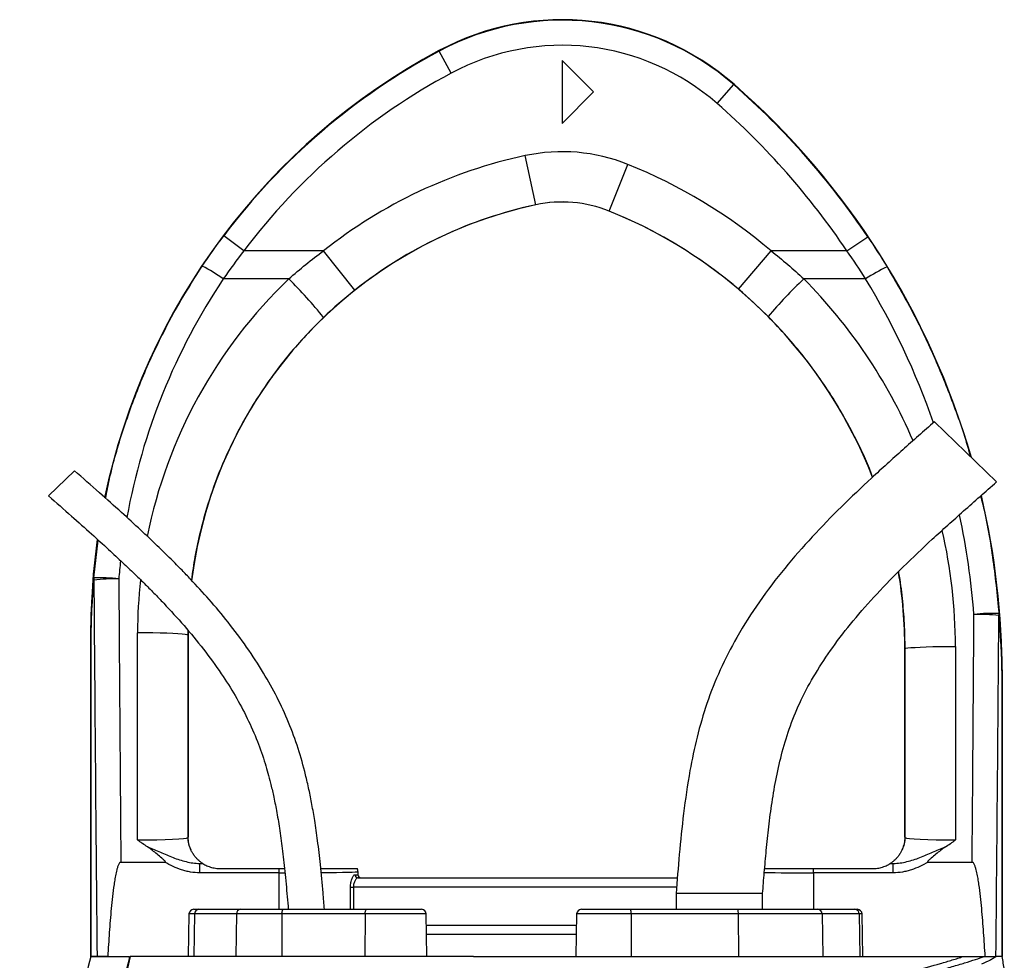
# Model space of a CAD drawing. Header units: millimetres. Extents: x 2138 to 3794, y 859 to 5107.
# Tile 4 of 4: x 2620 to 3247, y 4508 to 5107. Entities that reach past the tile are written whole.
import ezdxf

# ---------------------------------------------------------------- set-up
doc = ezdxf.new("R2010")
doc.units = ezdxf.units.MM
doc.header["$LTSCALE"] = 2

msp = doc.modelspace()

# ---------------------------------------------------------------- linework, layer by layer
at = {"color": 7, "linetype": 'Continuous', "lineweight": 25}
for p, q in [((2887.3, 5086.85), (2887.15, 5087.11)), ((2894.85, 5072.75), (2887.3, 5086.85)), ((2965.58, 5080.81), (2965.58, 5040.81)), ((2985.58, 5060.81), (2965.58, 5080.81)), ((3064.18, 5053.44), (3074.72, 5065.48)), ((3074.72, 5065.48), (3074.92, 5065.71)), ((2965.58, 5040.81), (2985.58, 5060.81)), ((2948.77, 4989.05), (2942.05, 5020.33)), ((2995.41, 4985.07), (3007.33, 5014.76)), ((2948.77, 4989.05), (2948.78, 4989.02)), ((2995.41, 4985.07), (2995.4, 4985.04)), ((2763.06, 4959.75), (2750.28, 4969.37)), ((3146.74, 4959.75), (3160.01, 4968.69)), ((2813.71, 4959.75), (2763.06, 4959.75)), ((2833.59, 4934.68), (2813.71, 4959.75)), ((3077.78, 4935.36), (3098.48, 4959.75)), ((3146.74, 4959.75), (3098.48, 4959.75)), ((2791.57, 4941.87), (2749.88, 4941.87)), ((3158.65, 4941.87), (3119.35, 4941.87)), ((3241.94, 4812.69), (3202.45, 4850.97)), ((2655.22, 4819.84), (2638.71, 4803.83)), ((2727.59, 4717.98), (2727.58, 4715.27)), ((2665.7, 4716.94), (2665.58, 4716.94)), ((2665.58, 4510.81), (2665.58, 4716.94)), ((2665.71, 4716.94), (2665.7, 4716.94)), ((2665.7, 4510.81), (2665.7, 4716.94)), ((2665.71, 4716.94), (2665.71, 4510.81)), ((2695.27, 4584.95), (2695.37, 4716.7)), ((2727.37, 4715.27), (2727.27, 4586.49)), ((2727.37, 4715.27), (2727.58, 4715.27)), ((2727.58, 4715.27), (2727.58, 4586.8)), ((3183.8, 4706.66), (3183.58, 4706.66)), ((3183.58, 4586.8), (3183.58, 4706.66)), ((3183.89, 4586.49), (3183.8, 4706.66)), ((3215.79, 4708.09), (3215.89, 4584.95)), ((3245.45, 4510.81), (3245.45, 4689.5)), ((3245.45, 4689.5), (3245.46, 4689.5)), ((3245.46, 4689.5), (3245.58, 4689.5)), ((3245.46, 4689.5), (3245.46, 4510.81)), ((3245.58, 4689.5), (3245.58, 4510.81)), ((2727.27, 4586.49), (2727.58, 4586.8)), ((3183.58, 4586.8), (3183.89, 4586.49)), ((2684.75, 4570.81), (2712.79, 4570.81)), ((2734.91, 4564.04), (2734.91, 4570.04)), ((2734.91, 4570.04), (2736.68, 4570.04)), ((3174.48, 4570.04), (3176.25, 4570.04)), ((3176.25, 4564.04), (3176.25, 4570.04)), ((3198.36, 4570.81), (3226.41, 4570.81)), ((2785.57, 4564.04), (2734.91, 4564.04)), ((2747.58, 4566.81), (2785.57, 4566.81)), ((2785.57, 4564.04), (2785.57, 4566.81)), ((2785.57, 4566.81), (2788.88, 4566.81)), ((2833.73, 4562.81), (2835.56, 4562.81)), ((2835.58, 4564.81), (2835.56, 4564.79)), ((2835.56, 4564.79), (2835.56, 4562.81)), ((2835.56, 4562.81), (2835.58, 4562.81)), ((2835.58, 4564.81), (2835.58, 4562.81)), ((3125.59, 4564.04), (3125.59, 4566.81)), ((3125.59, 4566.81), (3163.58, 4566.81)), ((3176.25, 4564.04), (3125.59, 4564.04)), ((2835.65, 4560.81), (3038.88, 4560.81)), ((2830.88, 4554.81), (2832.69, 4554.81)), ((3038.08, 4550.81), (3038.08, 4540.81)), ((3093.08, 4550.81), (3038.08, 4550.81)), ((3093.08, 4540.81), (3093.08, 4550.81)), ((2728.09, 4537.86), (2727.62, 4510.81)), ((2731.09, 4540.81), (2734.3, 4540.81)), ((2731.66, 4537.86), (2731.25, 4510.81)), ((2758.29, 4537.86), (2731.66, 4537.86)), ((2734.3, 4540.81), (2760.93, 4540.81)), ((2758.29, 4537.86), (2757.88, 4510.81)), ((2787.24, 4537.86), (2758.29, 4537.86)), ((2760.93, 4540.81), (2788.19, 4540.81)), ((2787.24, 4537.86), (2787.09, 4510.81)), ((2840.18, 4537.86), (2787.24, 4537.86)), ((2788.19, 4540.81), (2841.13, 4540.81)), ((2840.18, 4537.86), (2840.03, 4510.81)), ((2841.13, 4540.81), (2876.07, 4540.81)), ((2879.54, 4510.81), (2879.07, 4537.86)), ((2974.77, 4537.86), (2974.3, 4510.81)), ((2977.77, 4540.81), (3008.9, 4540.81)), ((3008.9, 4540.81), (3077.13, 4540.81)), ((3009.42, 4537.86), (3009.51, 4510.81)), ((3077.65, 4537.86), (3009.42, 4537.86)), ((3077.13, 4540.81), (3128.1, 4540.81)), ((3077.65, 4537.86), (3077.73, 4510.81)), ((3130.91, 4537.86), (3077.65, 4537.86)), ((3128.1, 4540.81), (3151.79, 4540.81)), ((3130.91, 4537.86), (3131.36, 4510.81)), ((3154.61, 4537.86), (3130.91, 4537.86)), ((3151.79, 4540.81), (3153.39, 4540.81)), ((3154.61, 4537.86), (3155.05, 4510.81)), ((3156.86, 4510.81), (3156.39, 4537.86)), ((2974.54, 4524.81), (2879.3, 4524.81)), ((2665.58, 4510.81), (2665.7, 4510.81)), ((2665.71, 4510.81), (2665.7, 4510.81)), ((2669.59, 4510.81), (2665.71, 4510.81)), ((2683.53, 4510.81), (2690.16, 4510.81)), ((2909.16, 4510.81), (2977.45, 4510.81)), ((3234.52, 4510.81), (3234.75, 4510.81))]:
    msp.add_line(p, q, dxfattribs=at)
at = {"color": 8, "linetype": 'Continuous', "lineweight": 25}
for p, q in [((2667.48, 4751.66), (2670.38, 4775.72)), ((2727.46, 4718.22), (2727.37, 4715.27)), ((2785.57, 4540.81), (2785.57, 4564.04)), ((3125.59, 4564.04), (3125.59, 4540.81)), ((2830.88, 4540.81), (2830.88, 4554.81)), ((2832.69, 4554.81), (2832.69, 4540.81)), ((3038.4, 4554.81), (2832.69, 4554.81)), ((2731.66, 4537.86), (2728.09, 4537.86)), ((2879.07, 4537.86), (2840.18, 4537.86)), ((3009.42, 4537.86), (2974.77, 4537.86)), ((3156.39, 4537.86), (3154.61, 4537.86)), ((2879.19, 4530.81), (2974.64, 4530.81))]:
    msp.add_line(p, q, dxfattribs=at)
at = {"color": 7, "linetype": 'Continuous', "lineweight": 25, "flags": 128}
for points in [[(2727.37, 4715.27), (2726.9, 4715.49), (2725.67, 4715.7), (2723.71, 4715.91), (2721.06, 4716.1), (2717.8, 4716.27), (2714, 4716.41), (2709.75, 4716.53), (2705.16, 4716.62), (2700.32, 4716.68), (2695.37, 4716.7)], [(3183.8, 4706.66), (3184.27, 4706.88), (3185.5, 4707.1), (3187.46, 4707.3), (3190.1, 4707.49), (3193.36, 4707.66), (3197.16, 4707.81), (3201.41, 4707.93), (3206.01, 4708.01), (3210.84, 4708.07), (3215.79, 4708.09)], [(2787.24, 4537.86), (2787.26, 4538.44), (2787.32, 4538.99), (2787.4, 4539.5), (2787.52, 4539.95), (2787.67, 4540.31), (2787.83, 4540.58), (2788.01, 4540.75), (2788.19, 4540.81)], [(2840.18, 4537.86), (2840.2, 4538.44), (2840.25, 4538.99), (2840.34, 4539.5), (2840.46, 4539.95), (2840.61, 4540.31), (2840.77, 4540.58), (2840.95, 4540.75), (2841.13, 4540.81)]]:
    msp.add_lwpolyline(points, dxfattribs=at)
at = {"color": 7, "linetype": 'Continuous', "lineweight": 25}
for centre, radius, start, end in [((2965.58, 4940.81), 166, 48.80052, 118.19286), ((2965.58, 4940.81), 165.7, 48.80052, 118.19286), ((2965.58, 4940.81), 149.7, 48.80052, 118.19286), ((3085.58, 4716.94), 420, 118.19286, 168.22528), ((3085.58, 4716.94), 419.7, 118.19286, 143.02564), ((3085.58, 4716.94), 403.7, 118.19286, 143.02564), ((2745.58, 4689.5), 499.7, 33.96706, 48.80052), ((2745.58, 4689.5), 500, 16.10339, 48.80052), ((2745.58, 4689.5), 483.7, 33.96706, 48.80052), ((3007.58, 4715.27), 312.02, 102.12235, 128.4138), ((2965.58, 4910.81), 112.02, 68.11609, 102.12235), ((2883.58, 4706.66), 332.02, 49.66452, 68.11609), ((3007.58, 4715.27), 280, 102.12235, 172.90486), ((3007.58, 4715.27), 280.03, 102.12235, 128.4138), ((2965.58, 4910.81), 80.03, 68.11609, 102.12235), ((2965.58, 4910.81), 80, 68.11609, 102.12235), ((2883.58, 4706.66), 300, 21.30344, 68.11609), ((2883.58, 4706.66), 300.03, 49.66452, 68.11609), ((2686.41, 4853.45), 108.85, 54.33113, 62.55617), ((3217.03, 4853.11), 106.25, 114.8932, 123.3337), ((2594.44, 4741.54), 281.06, 38.72232, 45.46202), ((3306.29, 4741.85), 273.78, 133.06261, 139.9766), ((2745.58, 4689.5), 500, 0, 13.23986), ((3085.58, 4716.94), 420, 171.90673, 180), ((2672.51, 4751.38), 5.04, 176.86529, 192.00262), ((2671.89, 4658.1), 93.66, 82.92741, 92.69943), ((2680.94, 4630.09), 120.98, 88.82747, 96.34208), ((2883.58, 4706.66), 300, 0, 9.3367), ((3238.78, 4635.46), 93.65, 87.08667, 96.86108), ((3230, 4606.22), 122.24, 83.69748, 91.1288), ((3239.08, 4728.77), 4.47, 346.39145, 2.74763), ((2743.27, 4586.5), 16, 180.01847, 209.12583), ((3167.89, 4586.5), 16, 330.87417, 359.98153), ((2747.58, 4586.81), 20, 236.73632, 236.98128), ((3163.58, 4586.81), 20, 303.01872, 303.26368), ((2835.69, 4562.77), 1.96, 178.9427, 268.90216), ((2829.56, 4564.79), 6, 0.01794, 19.63536), ((2837.56, 4562.81), 2, 179.99564, 269.99564), ((2731.09, 4537.81), 3, 90, 179), ((2734.49, 4537.98), 2.83, 93.84361, 182.53895), ((2761.12, 4537.98), 2.83, 93.84361, 182.53895), ((2876.07, 4537.81), 3, 1, 90), ((2977.77, 4537.81), 3, 90, 179), ((3004.81, 4538.56), 4.67, 351.30915, 28.73294), ((3073.04, 4538.56), 4.67, 351.30915, 28.73294), ((3128, 4537.9), 2.91, 359.23245, 88.20452), ((3151.7, 4537.9), 2.91, 359.23245, 88.20452), ((3153.39, 4537.81), 3, 1, 90)]:
    msp.add_arc(centre, radius, start, end, dxfattribs=at)
at = {"color": 8, "linetype": 'Continuous', "lineweight": 25}
for centre, major_axis, ratio, start_param, end_param in [((3085.58, 4717.97), (0, 403.52), 1, 0.982585, 1.391125), ((3007.58, 4716.45), (0, 312.21), 1, 0.764074, 1.372079), ((2883.58, 4707.83), (0, 332.21), 1, 5.117943, 5.494101), ((2745.58, 4690.59), (0, 483.5), 1, 5.049124, 5.258909), ((2745.58, 4690.59), (0, 483.5), 1, 4.790748, 4.92309), ((2883.58, 4707.83), (0, 332.21), 1, 4.71317, 4.937328), ((3085.58, 4717.97), (0, 403.52), 1, 1.460239, 1.48873), ((3007.58, 4716.45), (0, 312.21), 1, 1.461892, 1.570015), ((3045.58, 5330.45), (0, 4112.94), 0.048627, 4.511856, 4.565316), ((2785.57, 4564.81), (50, 0), 0.01536, 4.712389, 4.784591), ((2785.57, 4564.81), (50, 0), 0.01536, 5.276513, 6.265732), ((3125.59, 4564.81), (50, 0), 0.01536, 4.031302, 4.712389)]:
    msp.add_ellipse(centre, major_axis=major_axis, ratio=ratio, start_param=start_param, end_param=end_param, dxfattribs=at)
at = {"color": 7, "linetype": 'Continuous', "lineweight": 25}
for centre, major_axis, ratio, start_param, end_param in [((2865.58, 5330.45), (0, 4112.94), 0.048627, 1.712315, 1.771423), ((2865.58, 5331.16), (0, 4112.94), 0.044737, 1.712315, 1.756735), ((3045.58, 5331.16), (0, 4112.94), 0.044737, 4.52645, 4.565316), ((2695.27, 4586.51), (32, 0.01), 0.048575, 4.712297, 6.265657), ((2743.58, 4586.81), (-11.32, -11.32), 0.999695, 5.497939, 5.499231), ((3167.58, 4586.81), (-11.32, 11.32), 0.999695, 3.925547, 3.926839), ((3215.89, 4586.51), (32, -0.01), 0.048575, 3.15912, 4.712481), ((2695.27, 4570.51), (48, 0), 0.017486, 5.683962, 5.749965), ((3215.89, 4570.51), (48, 0), 0.017486, 3.674813, 3.740816), ((2829.58, 4564.81), (4.24, 4.24), 0.999695, 5.497939, 5.837579), ((2837.58, 4562.81), (2, 0), 0.999848, 3.141593, 4.712389)]:
    msp.add_ellipse(centre, major_axis=major_axis, ratio=ratio, start_param=start_param, end_param=end_param, dxfattribs=at)
for points in [[(2736.58, 4950.04), (2740.96, 4956.61), (2745.53, 4963.06), (2750.28, 4969.37)], [(3160.01, 4968.69), (3164.26, 4962.38), (3168.36, 4955.98), (3172.31, 4949.48)], [(2763.06, 4959.75), (2758.49, 4953.92), (2754.1, 4947.96), (2749.88, 4941.87)], [(2791.57, 4941.87), (2798.67, 4948.17), (2806.05, 4954.13), (2813.71, 4959.75)], [(3098.48, 4959.75), (3105.69, 4954.08), (3112.65, 4948.12), (3119.35, 4941.87)], [(3158.65, 4941.87), (3154.82, 4947.92), (3150.85, 4953.88), (3146.74, 4959.75)], [(2833.59, 4934.68), (2826.69, 4929.21), (2820.07, 4923.44), (2813.72, 4917.35)], [(3096.63, 4917.91), (3090.6, 4924), (3084.31, 4929.81), (3077.78, 4935.36)], [(2977.45, 4510.81), (2980.48, 4510.81), (2986.8, 4510.81), (2996.99, 4510.81), (3007.71, 4510.81), (3018.66, 4510.81), (3029.44, 4510.81), (3039.74, 4510.81), (3049.29, 4510.81), (3055.13, 4510.81), (3057.91, 4510.81)], [(3245.57, 4510.81), (3245.43, 4510.81), (3244.1, 4510.81), (3241.62, 4510.81)]]:
    msp.add_open_spline(points, degree=3, dxfattribs=at)
at = {"color": 8, "linetype": 'Continuous', "lineweight": 25}
for points, knots in [([(2675.07, 4802.29), (2675.87, 4806.5), (2678.66, 4821.22), (2686.02, 4846.15), (2697.1, 4876.83), (2709.77, 4904.39), (2722.95, 4928.83), (2732.03, 4942.96), (2736.58, 4950.04)], [0, 0, 0, 0, 0.079758, 0.27903, 0.483159, 0.687289, 0.843363, 1, 1, 1, 1]), ([(3172.31, 4949.48), (3177.68, 4940.26), (3188.44, 4921.81), (3202.34, 4892.9), (3214.35, 4862.99), (3221.95, 4841.58), (3224.96, 4829.97), (3225.24, 4828.88)], [0, 0, 0, 0, 0.242221, 0.484941, 0.727661, 0.974494, 1, 1, 1, 1]), ([(2813.72, 4917.35), (2809.93, 4913.59), (2802.34, 4906.07), (2791.74, 4893.94), (2781.77, 4881.21), (2771.19, 4865.91), (2760.5, 4847.87), (2750.21, 4826.68), (2741.67, 4804.48), (2735.7, 4783.79), (2731.78, 4765.67), (2730.33, 4755.23), (2729.63, 4750.26)], [0, 0, 0, 0, 0.083997, 0.167993, 0.253114, 0.338234, 0.460455, 0.582676, 0.708446, 0.834217, 0.921058, 1, 1, 1, 1]), ([(3163.07, 4815.74), (3162.78, 4816.58), (3159.65, 4825.52), (3151.78, 4841.81), (3140.77, 4861.8), (3129.8, 4878.46), (3119.59, 4892.21), (3108.6, 4905.45), (3100.62, 4913.76), (3096.63, 4917.91)], [0, 0, 0, 0, 0.021931, 0.231395, 0.440859, 0.579729, 0.718598, 0.859299, 1, 1, 1, 1]), ([(3231.81, 4803.78), (3232.09, 4802.72), (3235.46, 4790.02), (3239.81, 4765.07), (3242.29, 4741.04), (3243.54, 4728.99)], [0, 0, 0, 0, 0.0432469, 0.5203645, 1, 1, 1, 1]), ([(3183.8, 4706.66), (3183.71, 4712), (3183.55, 4722.67), (3182.13, 4738.68), (3180.85, 4749.7), (3179.76, 4755.35), (3179.7, 4755.68)], [0, 0, 0, 0, 0.325064, 0.650128, 0.978956, 1, 1, 1, 1])]:
    msp.add_open_spline(points, degree=3, knots=knots, dxfattribs=at)
at = {"color": 7, "linetype": 'Continuous', "lineweight": 25}
for points, knots in [([(3202.45, 4850.97), (3195.7, 4845.03), (3182.26, 4833.22), (3162.41, 4815.28), (3143.11, 4796.95), (3124.51, 4777.95), (3106.93, 4757.92), (3090.76, 4736.65), (3077.01, 4715.04), (3065.82, 4693.41), (3057.38, 4672.13), (3051.22, 4650.61), (3046.3, 4627.17), (3042.65, 4602.26), (3040.02, 4576.13), (3038.72, 4559.13), (3038.08, 4550.81)], [0, 0, 0, 0, 0.075782, 0.150783, 0.225431, 0.300064, 0.374771, 0.449773, 0.525045, 0.590363, 0.654638, 0.717589, 0.778744, 0.856355, 0.929624, 1, 1, 1, 1]), ([(2814.27, 4540.81), (2814, 4544.31), (2813.25, 4553.79), (2811.87, 4568.39), (2810.09, 4583.74), (2808.26, 4596.52), (2806.41, 4607.32), (2804.48, 4617.03), (2801.74, 4628.95), (2797.72, 4643.3), (2791.73, 4659.79), (2784.3, 4675.78), (2775.36, 4691.81), (2764.96, 4707.75), (2753.31, 4723.32), (2741.31, 4737.64), (2731.35, 4748.53), (2723.19, 4757.02), (2716.14, 4764.14), (2707.4, 4772.66), (2696.91, 4782.57), (2684.62, 4793.82), (2670.52, 4806.39), (2660.51, 4815.19), (2655.22, 4819.84)], [0, 0, 0, 0, 0.031551, 0.085485, 0.13182, 0.170511, 0.201542, 0.230301, 0.25948, 0.311438, 0.364163, 0.416982, 0.469826, 0.529004, 0.587941, 0.644518, 0.696912, 0.720533, 0.75038, 0.786967, 0.830235, 0.880156, 0.936733, 1, 1, 1, 1]), ([(3093.08, 4550.81), (3093.44, 4555.25), (3094.2, 4564.43), (3095.45, 4578.6), (3097.01, 4593.53), (3099.02, 4609.05), (3101.75, 4625.02), (3105.48, 4641.32), (3110.57, 4657.85), (3117.54, 4674.51), (3126.61, 4691.19), (3137.74, 4707.95), (3150.88, 4724.83), (3165.95, 4741.87), (3182.84, 4759.12), (3201.34, 4776.64), (3221.22, 4794.53), (3234.94, 4806.56), (3241.94, 4812.69)], [0, 0, 0, 0, 0.04261, 0.088057, 0.136008, 0.186034, 0.237676, 0.290826, 0.345714, 0.402895, 0.463102, 0.526963, 0.594979, 0.667421, 0.744346, 0.825622, 0.91098, 1, 1, 1, 1]), ([(2638.71, 4803.83), (2643.58, 4799.55), (2652.73, 4791.52), (2665.5, 4780.18), (2676.4, 4770.3), (2685.44, 4761.9), (2692.94, 4754.75), (2699.52, 4748.31), (2705.79, 4742.01), (2714.38, 4733.1), (2725.08, 4721.37), (2737.38, 4706.47), (2748.24, 4691.61), (2757.57, 4676.88), (2765.33, 4662.51), (2771.7, 4648.04), (2775.76, 4636.27), (2778.36, 4627.38), (2780.13, 4620.63), (2781.97, 4612.72), (2783.89, 4603.15), (2785.78, 4591.92), (2787.56, 4579.03), (2789.18, 4564.48), (2790.38, 4551.54), (2791.04, 4543.46), (2791.26, 4540.81)], [0, 0, 0, 0, 0.061537, 0.115578, 0.162106, 0.201141, 0.23272, 0.260437, 0.288549, 0.317052, 0.377914, 0.439148, 0.500379, 0.552487, 0.604477, 0.6552, 0.702424, 0.722481, 0.743133, 0.768669, 0.799514, 0.835762, 0.876712, 0.923031, 0.974731, 1, 1, 1, 1]), ([(2665.7, 4716.94), (2665.7, 4717.79), (2665.7, 4718.61), (2665.72, 4720.21), (2665.73, 4721), (2665.76, 4722.53), (2665.78, 4723.28), (2665.82, 4724.76), (2665.84, 4725.48), (2665.91, 4727.66), (2665.96, 4729.09), (2666.09, 4731.94), (2666.15, 4733.36), (2666.38, 4737.61), (2666.56, 4740.42), (2666.98, 4746.05), (2667.21, 4748.85), (2667.48, 4751.66)], [0, 0, 0, 0, 0.0625, 0.0625, 0.125, 0.125, 0.1875, 0.1875, 0.25, 0.25, 0.375, 0.375, 0.5, 0.5, 0.75, 0.75, 1, 1, 1, 1]), ([(2667.58, 4750.33), (2667.3, 4747.65), (2667.06, 4744.97), (2666.62, 4739.6), (2666.43, 4736.9), (2666.19, 4732.84), (2666.12, 4731.48), (2665.99, 4728.75), (2665.93, 4727.38), (2665.86, 4725.29), (2665.84, 4724.59), (2665.8, 4723.16), (2665.78, 4722.44), (2665.75, 4720.96), (2665.73, 4720.19), (2665.72, 4719.01), (2665.71, 4718.61), (2665.71, 4717.78), (2665.71, 4717.36), (2665.71, 4716.94)], [0, 0, 0, 0, 0.25, 0.25, 0.5, 0.5, 0.625, 0.625, 0.75, 0.75, 0.8125, 0.8125, 0.875, 0.875, 0.9375, 0.9375, 0.96875, 0.96875, 1, 1, 1, 1]), ([(3245.45, 4689.5), (3245.45, 4689.97), (3245.45, 4690.44), (3245.45, 4691.36), (3245.44, 4691.81), (3245.43, 4693.13), (3245.41, 4693.99), (3245.38, 4695.67), (3245.36, 4696.49), (3245.31, 4698.12), (3245.29, 4698.92), (3245.21, 4701.31), (3245.15, 4702.89), (3245.01, 4706.03), (3244.93, 4707.59), (3244.67, 4712.26), (3244.47, 4715.36), (3243.99, 4721.55), (3243.72, 4724.64), (3243.42, 4727.72)], [0, 0, 0, 0, 0.03125, 0.03125, 0.0625, 0.0625, 0.125, 0.125, 0.1875, 0.1875, 0.25, 0.25, 0.375, 0.375, 0.5, 0.5, 0.75, 0.75, 1, 1, 1, 1]), ([(3243.54, 4728.99), (3243.83, 4725.78), (3244.08, 4722.58), (3244.53, 4716.15), (3244.73, 4712.94), (3244.97, 4708.09), (3245.05, 4706.47), (3245.18, 4703.22), (3245.24, 4701.59), (3245.31, 4699.12), (3245.33, 4698.29), (3245.37, 4696.61), (3245.39, 4695.77), (3245.42, 4694.04), (3245.44, 4693.17), (3245.45, 4691.82), (3245.45, 4691.37), (3245.46, 4690.44), (3245.46, 4689.97), (3245.46, 4689.5)], [0, 0, 0, 0, 0.25, 0.25, 0.5, 0.5, 0.625, 0.625, 0.75, 0.75, 0.8125, 0.8125, 0.875, 0.875, 0.9375, 0.9375, 0.96875, 0.96875, 1, 1, 1, 1]), ([(2729.29, 4578.71), (2729.12, 4579.1), (2728.95, 4579.51), (2728.62, 4580.41), (2728.46, 4580.9), (2728.23, 4581.73), (2728.16, 4582.02), (2728.01, 4582.65), (2727.94, 4583), (2727.81, 4583.77), (2727.74, 4584.2), (2727.66, 4584.99), (2727.64, 4585.27), (2727.6, 4585.78), (2727.6, 4585.97), (2727.58, 4586.36), (2727.58, 4586.57), (2727.58, 4586.78)], [0, 0, 0, 0, 0.25, 0.25, 0.5, 0.5, 0.625, 0.625, 0.75, 0.75, 0.875, 0.875, 0.9375, 0.9375, 0.96875, 0.96875, 1, 1, 1, 1]), ([(3183.58, 4586.78), (3183.58, 4586.57), (3183.58, 4586.36), (3183.56, 4585.97), (3183.55, 4585.79), (3183.52, 4585.28), (3183.5, 4584.99), (3183.44, 4584.47), (3183.41, 4584.23), (3183.35, 4583.79), (3183.32, 4583.59), (3183.22, 4583.01), (3183.15, 4582.67), (3183, 4582.03), (3182.93, 4581.74), (3182.7, 4580.91), (3182.54, 4580.42), (3182.21, 4579.51), (3182.04, 4579.1), (3181.87, 4578.71)], [0, 0, 0, 0, 0.03125, 0.03125, 0.0625, 0.0625, 0.125, 0.125, 0.1875, 0.1875, 0.25, 0.25, 0.375, 0.375, 0.5, 0.5, 0.75, 0.75, 1, 1, 1, 1]), ([(2701.75, 4580.5), (2700.66, 4581.22), (2699.57, 4581.96), (2697.95, 4583.07), (2697.42, 4583.45), (2696.34, 4584.2), (2695.8, 4584.58), (2695.27, 4584.95)], [0, 0, 0, 0, 0.5, 0.5, 0.75, 0.75, 1, 1, 1, 1]), ([(2701.75, 4580.5), (2703.15, 4580.02), (2704.51, 4579.46), (2707.22, 4578.32), (2708.56, 4577.74), (2712.58, 4575.98), (2715.25, 4574.82), (2719.31, 4573.26), (2720.68, 4572.77), (2723.44, 4571.87), (2724.84, 4571.47), (2729.1, 4570.45), (2731.97, 4570.03), (2734.91, 4570.04)], [0, 0, 0, 0, 0.125, 0.125, 0.25, 0.25, 0.5, 0.5, 0.625, 0.625, 0.75, 0.75, 1, 1, 1, 1]), ([(2712.79, 4570.81), (2712.87, 4570.81), (2712.96, 4570.81), (2713.06, 4570.87), (2713.09, 4570.91), (2713.11, 4570.98), (2713.1, 4571.03), (2713.07, 4571.14), (2713.03, 4571.21), (2712.94, 4571.34), (2712.89, 4571.41), (2712.64, 4571.72), (2712.41, 4571.94), (2711.71, 4572.59), (2711.23, 4573.01), (2709.78, 4574.24), (2708.8, 4575.05), (2706.83, 4576.67), (2705.84, 4577.47), (2703.84, 4579.04), (2702.82, 4579.8), (2701.75, 4580.5)], [0, 0, 0, 0, 0.015625, 0.015625, 0.023437, 0.023437, 0.03125, 0.03125, 0.046875, 0.046875, 0.0625, 0.0625, 0.125, 0.125, 0.25, 0.25, 0.5, 0.5, 0.75, 0.75, 1, 1, 1, 1]), ([(3176.25, 4570.04), (3179.19, 4570.03), (3182.06, 4570.45), (3186.31, 4571.47), (3187.72, 4571.87), (3190.48, 4572.77), (3191.84, 4573.26), (3195.91, 4574.82), (3198.58, 4575.98), (3202.6, 4577.74), (3203.94, 4578.32), (3206.65, 4579.46), (3208.01, 4580.02), (3209.4, 4580.5)], [0, 0, 0, 0, 0.25, 0.25, 0.375, 0.375, 0.5, 0.5, 0.75, 0.75, 0.875, 0.875, 1, 1, 1, 1]), ([(3209.4, 4580.5), (3208.34, 4579.8), (3207.32, 4579.04), (3205.32, 4577.47), (3204.33, 4576.67), (3202.36, 4575.05), (3201.38, 4574.24), (3199.93, 4573.01), (3199.44, 4572.59), (3198.75, 4571.94), (3198.52, 4571.71), (3198.27, 4571.41), (3198.22, 4571.34), (3198.13, 4571.21), (3198.09, 4571.14), (3198.06, 4571.02), (3198.05, 4570.98), (3198.07, 4570.9), (3198.1, 4570.87), (3198.2, 4570.81), (3198.28, 4570.81), (3198.36, 4570.81)], [0, 0, 0, 0, 0.25, 0.25, 0.5, 0.5, 0.75, 0.75, 0.875, 0.875, 0.9375, 0.9375, 0.953125, 0.953125, 0.96875, 0.96875, 0.976562, 0.976562, 0.984375, 0.984375, 1, 1, 1, 1]), ([(3209.4, 4580.5), (3210.5, 4581.22), (3211.58, 4581.96), (3213.2, 4583.07), (3213.74, 4583.45), (3214.82, 4584.2), (3215.36, 4584.58), (3215.89, 4584.95)], [0, 0, 0, 0, 0.5, 0.5, 0.75, 0.75, 1, 1, 1, 1]), ([(2736.61, 4570.08), (2736.55, 4570.12), (2736.28, 4570.29), (2735.55, 4570.82), (2735.25, 4571.05), (2734.57, 4571.61), (2734.18, 4571.94), (2733.37, 4572.72), (2732.93, 4573.17), (2732.05, 4574.19), (2731.6, 4574.75), (2730.77, 4575.95), (2730.37, 4576.59), (2729.86, 4577.52), (2729.71, 4577.82), (2729.45, 4578.35), (2729.35, 4578.58), (2729.29, 4578.71)], [0, 0, 0, 0, 0.25, 0.25, 0.375, 0.375, 0.5, 0.5, 0.625, 0.625, 0.75, 0.75, 0.875, 0.875, 0.9375, 0.9375, 1, 1, 1, 1]), ([(3181.87, 4578.71), (3181.81, 4578.58), (3181.71, 4578.35), (3181.45, 4577.82), (3181.3, 4577.52), (3180.79, 4576.6), (3180.4, 4575.96), (3179.57, 4574.77), (3179.13, 4574.21), (3178.25, 4573.2), (3177.81, 4572.74), (3176.56, 4571.55), (3175.86, 4571.01), (3175.13, 4570.47), (3174.93, 4570.34), (3174.66, 4570.16), (3174.58, 4570.1), (3174.55, 4570.08)], [0, 0, 0, 0, 0.0625, 0.0625, 0.125, 0.125, 0.25, 0.25, 0.375, 0.375, 0.5, 0.5, 0.75, 0.75, 0.875, 0.875, 1, 1, 1, 1]), ([(2684.75, 4570.81), (2684.59, 4570.81), (2684.43, 4570.75), (2684.16, 4570.57), (2684.04, 4570.46), (2683.72, 4570.09), (2683.56, 4569.81), (2683.12, 4568.96), (2682.89, 4568.36), (2682.49, 4567.14), (2682.31, 4566.53), (2681.99, 4565.29), (2681.85, 4564.67), (2681.44, 4562.8), (2681.21, 4561.55), (2680.77, 4559.04), (2680.58, 4557.78), (2680.03, 4553.99), (2679.72, 4551.45), (2679.14, 4546.39), (2678.88, 4543.85), (2678.16, 4536.24), (2677.76, 4531.16), (2677.03, 4520.99), (2676.7, 4515.9), (2676.41, 4510.81)], [0, 0, 0, 0, 0.007813, 0.007813, 0.015625, 0.015625, 0.03125, 0.03125, 0.0625, 0.0625, 0.09375, 0.09375, 0.125, 0.125, 0.1875, 0.1875, 0.25, 0.25, 0.375, 0.375, 0.5, 0.5, 0.75, 0.75, 1, 1, 1, 1]), ([(2734.91, 4564.04), (2732.94, 4564.04), (2731.01, 4564.22), (2728.14, 4564.71), (2727.19, 4564.91), (2725.29, 4565.38), (2724.35, 4565.65), (2719.69, 4567.16), (2716.18, 4568.85), (2712.79, 4570.81)], [0, 0, 0, 0, 0.25, 0.25, 0.375, 0.375, 0.5, 0.5, 1, 1, 1, 1]), ([(2736.68, 4570.04), (2736.69, 4570.03), (2736.73, 4570.01), (2736.87, 4569.92), (2736.97, 4569.85), (2737.34, 4569.62), (2737.68, 4569.42), (2738.47, 4568.99), (2738.92, 4568.77), (2739.87, 4568.34), (2740.37, 4568.14), (2741.41, 4567.77), (2741.96, 4567.6), (2743.05, 4567.32), (2743.6, 4567.2), (2745.28, 4566.91), (2746.43, 4566.81), (2747.58, 4566.81)], [0, 0, 0, 0, 0.0625, 0.0625, 0.125, 0.125, 0.25, 0.25, 0.375, 0.375, 0.5, 0.5, 0.625, 0.625, 0.75, 0.75, 1, 1, 1, 1]), ([(3163.58, 4566.81), (3164.73, 4566.81), (3165.87, 4566.91), (3167.54, 4567.19), (3168.09, 4567.31), (3169.19, 4567.6), (3169.73, 4567.77), (3170.77, 4568.14), (3171.28, 4568.34), (3172.24, 4568.77), (3172.68, 4568.99), (3173.27, 4569.31), (3173.46, 4569.42), (3173.79, 4569.61), (3173.94, 4569.7), (3174.19, 4569.85), (3174.29, 4569.91), (3174.43, 4570), (3174.47, 4570.03), (3174.48, 4570.04)], [0, 0, 0, 0, 0.25, 0.25, 0.375, 0.375, 0.5, 0.5, 0.625, 0.625, 0.75, 0.75, 0.8125, 0.8125, 0.875, 0.875, 0.9375, 0.9375, 1, 1, 1, 1]), ([(3198.36, 4570.81), (3194.98, 4568.85), (3191.46, 4567.16), (3186.81, 4565.65), (3185.86, 4565.38), (3183.97, 4564.91), (3183.02, 4564.71), (3180.15, 4564.22), (3178.21, 4564.04), (3176.25, 4564.04)], [0, 0, 0, 0, 0.5, 0.5, 0.625, 0.625, 0.75, 0.75, 1, 1, 1, 1]), ([(3234.75, 4510.81), (3234.45, 4515.9), (3234.13, 4520.99), (3233.4, 4531.17), (3232.99, 4536.25), (3232.27, 4543.87), (3232.01, 4546.41), (3231.44, 4551.48), (3231.12, 4554.02), (3230.58, 4557.8), (3230.38, 4559.06), (3229.95, 4561.58), (3229.71, 4562.83), (3229.3, 4564.7), (3229.16, 4565.32), (3228.84, 4566.56), (3228.66, 4567.17), (3228.26, 4568.38), (3228.03, 4568.98), (3227.59, 4569.83), (3227.43, 4570.1), (3227.11, 4570.47), (3226.99, 4570.58), (3226.72, 4570.75), (3226.57, 4570.81), (3226.41, 4570.81)], [0, 0, 0, 0, 0.25, 0.25, 0.5, 0.5, 0.625, 0.625, 0.75, 0.75, 0.8125, 0.8125, 0.875, 0.875, 0.90625, 0.90625, 0.9375, 0.9375, 0.96875, 0.96875, 0.984375, 0.984375, 0.992188, 0.992188, 1, 1, 1, 1]), ([(2811.95, 4566.81), (2812.26, 4566.81), (2815.03, 4566.81), (2819.56, 4566.81), (2825.27, 4566.81), (2829.76, 4566.81), (2832.87, 4566.81), (2834.74, 4566.81), (2835.06, 4566.81), (2835.22, 4566.81)], [0, 0, 0, 0, 0.021068, 0.192382, 0.363695, 0.534798, 0.7059, 0.85295, 1, 1, 1, 1]), ([(2830.88, 4554.81), (2830.88, 4555.34), (2830.9, 4555.87), (2830.99, 4556.91), (2831.06, 4557.41), (2831.24, 4558.38), (2831.35, 4558.85), (2831.59, 4559.71), (2831.72, 4560.11), (2832.01, 4560.84), (2832.17, 4561.17), (2832.48, 4561.75), (2832.64, 4561.99), (2832.96, 4562.39), (2833.12, 4562.55), (2833.43, 4562.75), (2833.58, 4562.81), (2833.73, 4562.81)], [0, 0, 0, 0, 0.125, 0.125, 0.25, 0.25, 0.375, 0.375, 0.5, 0.5, 0.625, 0.625, 0.75, 0.75, 0.875, 0.875, 1, 1, 1, 1]), ([(3094.43, 4566.81), (3095.07, 4566.81), (3097.79, 4566.81), (3103.47, 4566.81), (3110.88, 4566.81), (3118.35, 4566.81), (3123.17, 4566.81), (3125.59, 4566.81)], [0, 0, 0, 0, 0.0764657, 0.32402, 0.5715757, 0.7857877, 1, 1, 1, 1]), ([(2835.65, 4560.81), (2835.51, 4560.81), (2835.35, 4560.77), (2835.04, 4560.62), (2834.88, 4560.51), (2834.55, 4560.23), (2834.39, 4560.05), (2834.07, 4559.64), (2833.91, 4559.4), (2833.61, 4558.86), (2833.47, 4558.57), (2833.21, 4557.92), (2833.09, 4557.57), (2832.9, 4556.84), (2832.82, 4556.45), (2832.72, 4555.64), (2832.69, 4555.23), (2832.69, 4554.81)], [0, 0, 0, 0, 0.125, 0.125, 0.25, 0.25, 0.375, 0.375, 0.5, 0.5, 0.625, 0.625, 0.75, 0.75, 0.875, 0.875, 1, 1, 1, 1]), ([(2665.58, 4510.81), (2661.43, 4493.99), (2653.15, 4460.37), (2642.81, 4409.48), (2633.99, 4358.33), (2626.97, 4306.91), (2622.42, 4266.23), (2620.8, 4242.65), (2620.36, 4236.33)], [0, 0, 0, 0, 0.186516, 0.372902, 0.559207, 0.74548, 0.931769, 1, 1, 1, 1]), ([(2660.41, 4358.14), (2662.18, 4370.99), (2664.17, 4383.8), (2668.56, 4409.38), (2670.96, 4422.13), (2676.09, 4447.57), (2678.82, 4460.25), (2684.51, 4485.56), (2687.48, 4498.2), (2690.52, 4510.81)], [0, 0, 0, 0, 0.25, 0.25, 0.5, 0.5, 0.75, 0.75, 1, 1, 1, 1]), ([(2690.75, 4510.81), (2684.64, 4485.58), (2678.85, 4460.29), (2671.15, 4422.12), (2668.75, 4409.37), (2664.36, 4383.79), (2662.37, 4370.97), (2660.6, 4358.12)], [0, 0, 0, 0, 0.5, 0.5, 0.75, 0.75, 1, 1, 1, 1]), ([(2665.58, 4510.81), (2665.58, 4510.81), (2665.58, 4510.81), (2665.61, 4510.81), (2665.66, 4510.81), (2665.73, 4510.81), (2665.81, 4510.81), (2665.91, 4510.81), (2666.04, 4510.81), (2666.18, 4510.81), (2666.34, 4510.81), (2666.52, 4510.81), (2667.01, 4510.81), (2668.04, 4510.81), (2670.02, 4510.81), (2672.56, 4510.81), (2674.96, 4510.81), (2676.88, 4510.81), (2678.09, 4510.81), (2679.36, 4510.81), (2680.69, 4510.81), (2682.07, 4510.81), (2683.04, 4510.81), (2683.53, 4510.81)], [0, 0, 0, 0, 0.0227397, 0.045471, 0.0681961, 0.0909169, 0.1136355, 0.1363538, 0.159074, 0.1817982, 0.2045282, 0.2272662, 0.2500142, 0.3749951, 0.5000011, 0.624982, 0.749988, 0.7916706, 0.8333309, 0.8749814, 0.9166347, 0.9583034, 1, 1, 1, 1]), ([(2676.41, 4510.81), (2675.53, 4510.81), (2674.73, 4510.81), (2673.62, 4510.81), (2673.27, 4510.81), (2672.6, 4510.81), (2672.29, 4510.81), (2671.41, 4510.81), (2670.92, 4510.81), (2670.11, 4510.81), (2669.8, 4510.81), (2669.59, 4510.81)], [0, 0, 0, 0, 0.25, 0.25, 0.375, 0.375, 0.5, 0.5, 0.75, 0.75, 1, 1, 1, 1]), ([(2909.16, 4510.81), (2886.95, 4510.81), (2843.21, 4510.81), (2782.75, 4510.81), (2730.4, 4510.81), (2702.56, 4510.81), (2690.75, 4510.81)], [0.5613215, 0.5613215, 0.5613215, 0.5613215, 0.6404767, 0.7196318, 0.798787, 0.8776759, 0.8776759, 0.8776759, 0.8776759]), ([(3032.02, 4453.95), (3034.99, 4454.77), (3037.94, 4455.59), (3043.81, 4457.21), (3049.65, 4458.82), (3055.43, 4460.42), (3061.19, 4462.01), (3064.06, 4462.8), (3078.28, 4466.74), (3089.27, 4469.77), (3110.47, 4475.63), (3120.68, 4478.45), (3135.41, 4482.51), (3140.22, 4483.84), (3147.29, 4485.79), (3149.61, 4486.43), (3154.2, 4487.7), (3156.45, 4488.32), (3163.12, 4490.16), (3167.43, 4491.35), (3175.74, 4493.66), (3179.74, 4494.77), (3185.52, 4496.38), (3187.41, 4496.9), (3191.1, 4497.93), (3192.9, 4498.44), (3198.18, 4499.92), (3201.54, 4500.87), (3207.9, 4502.68), (3210.91, 4503.54), (3216.55, 4505.19), (3219.2, 4505.97), (3224.13, 4507.48), (3226.41, 4508.2), (3230.58, 4509.56), (3232.47, 4510.2), (3234.17, 4510.81)], [0, 0, 0, 0, 0.03125, 0.03125, 0.0625, 0.09375, 0.09375, 0.125, 0.125, 0.25, 0.25, 0.375, 0.375, 0.4375, 0.4375, 0.46875, 0.46875, 0.5, 0.5, 0.5625, 0.5625, 0.625, 0.625, 0.65625, 0.65625, 0.6875, 0.6875, 0.75, 0.75, 0.8125, 0.8125, 0.875, 0.875, 0.9375, 0.9375, 1, 1, 1, 1]), ([(3034.04, 4459.75), (3034.36, 4459.84), (3034.68, 4459.92), (3035.32, 4460.1), (3036.28, 4460.35), (3038.52, 4460.95), (3040.43, 4461.47), (3044.25, 4462.49), (3046.78, 4463.17), (3054.35, 4465.2), (3059.35, 4466.55), (3066.79, 4468.54), (3069.25, 4469.2), (3074.14, 4470.52), (3076.56, 4471.17), (3083.77, 4473.11), (3088.51, 4474.38), (3102.48, 4478.13), (3111.5, 4480.56), (3124.59, 4484.07), (3128.87, 4485.23), (3135.19, 4486.93), (3137.28, 4487.49), (3141.41, 4488.6), (3143.46, 4489.15), (3153.59, 4491.88), (3161.25, 4493.95), (3172.08, 4496.89), (3175.59, 4497.84), (3180.68, 4499.22), (3182.34, 4499.68), (3185.63, 4500.58), (3187.24, 4501.02), (3195.15, 4503.2), (3200.96, 4504.81), (3208.89, 4507.11), (3211.4, 4507.85), (3214.98, 4508.96), (3216.14, 4509.32), (3218.4, 4510.06), (3219.49, 4510.43), (3220.56, 4510.81)], [0, 0, 0, 0, 0.003906, 0.003906, 0.007813, 0.015625, 0.03125, 0.03125, 0.0625, 0.0625, 0.125, 0.125, 0.15625, 0.15625, 0.1875, 0.1875, 0.25, 0.25, 0.375, 0.375, 0.4375, 0.4375, 0.46875, 0.46875, 0.5, 0.5, 0.625, 0.625, 0.6875, 0.6875, 0.71875, 0.71875, 0.75, 0.75, 0.875, 0.875, 0.9375, 0.9375, 0.96875, 0.96875, 1, 1, 1, 1]), ([(3057.91, 4510.81), (3071.6, 4510.81), (3097.97, 4510.81), (3133.91, 4510.81), (3165.67, 4510.81), (3192.79, 4510.81), (3210.15, 4510.81), (3218.46, 4510.81), (3220.56, 4510.81)], [0.130712, 0.130712, 0.130712, 0.130712, 0.1802911, 0.2298702, 0.2794493, 0.3290284, 0.3786074, 0.3966326, 0.3966326, 0.3966326, 0.3966326]), ([(3220.56, 4510.81), (3221.05, 4510.81), (3222.03, 4510.81), (3223.47, 4510.81), (3224.88, 4510.81), (3226.26, 4510.81), (3227.9, 4510.81), (3229.81, 4510.81), (3232, 4510.81), (3233.44, 4510.81), (3234.17, 4510.81)], [0, 0, 0, 0, 0.101917, 0.202879, 0.302889, 0.401951, 0.500069, 0.66183, 0.828469, 1, 1, 1, 1]), ([(3241.62, 4510.81), (3241.11, 4510.37), (3240.52, 4509.96), (3239.22, 4509.15), (3238.51, 4508.75), (3236.19, 4507.56), (3234.4, 4506.77), (3232.37, 4505.94)], [0, 0, 0, 0, 0.25, 0.25, 0.5, 0.5, 1, 1, 1, 1]), ([(3234.17, 4510.81), (3234.34, 4510.81), (3234.67, 4510.81), (3235.16, 4510.81), (3235.64, 4510.81), (3236.11, 4510.81), (3236.78, 4510.81), (3237.62, 4510.81), (3238.58, 4510.81), (3239.47, 4510.81), (3240.26, 4510.81), (3240.99, 4510.81), (3241.41, 4510.81), (3241.62, 4510.81)], [0, 0, 0, 0, 0.048202, 0.097322, 0.147367, 0.198347, 0.250267, 0.373775, 0.500284, 0.624448, 0.74908, 0.874243, 1, 1, 1, 1]), ([(3246.9, 4502.43), (3246.68, 4503.82), (3246.25, 4506.62), (3245.8, 4509.41), (3245.58, 4510.81)], [0, 0, 0, 0, 0.49999, 1, 1, 1, 1])]:
    msp.add_open_spline(points, degree=3, knots=knots, dxfattribs=at)

doc.saveas('drawing.dxf')
